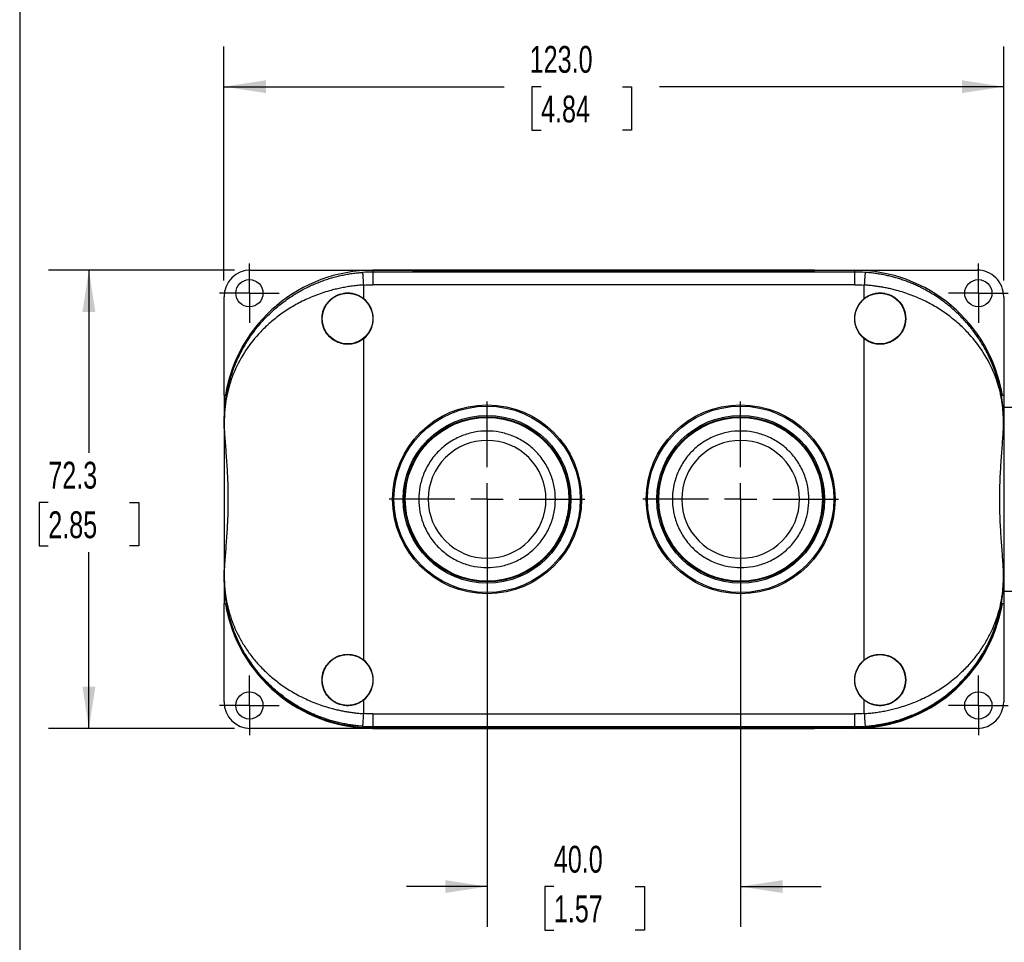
# Model space of a CAD drawing. Header units: millimetres. Extents: x 13 to 546, y 13 to 419.
# Tile 2 of 9: x 13 to 168, y 88 to 234. Entities that reach past the tile are written whole.
import ezdxf

# ---------------------------------------------------------------- set-up
doc = ezdxf.new("R2010")
doc.units = ezdxf.units.MM
doc.header["$LTSCALE"] = 2
doc.linetypes.add('SLD-Center', pattern=[19.05, 15.24, -1.27, 1.27, -1.27])
doc.linetypes.add('SLD-Solid', pattern=[0])
doc.layers.add('CENTER', color=40, linetype='SLD-Center')
doc.layers.add('DIMENSIONS', color=140, linetype='SLD-Solid', lineweight=25)
doc.layers.add('TEXT', color=140, linetype='SLD-Solid', lineweight=25)
doc.styles.add('SLDTEXTSTYLE0', font='TXT', dxfattribs={"width": 0.7})
doc.dimstyles.new('SLDDIMSTYLE0', dxfattribs={"dimtxt": 4.316016, "dimasz": 6.604, "dimexe": 0, "dimexo": 0.0625, "dimgap": 1.079004, "dimtad": 0, "dimtih": 1, "dimtoh": 1, "dimrnd": 1e-09, "dimzin": 12, "dimdsep": 46, "dimtxsty": 'SLDTEXTSTYLE0', "dimsah": 1, "dimcen": 0.09, "dimadec": 0, "dimazin": 3, "dimtfac": 1, "dimtofl": 0, "dimtmove": 0, "dimatfit": 3, "dimfxl": 0, "dimfrac": 2, "dimtolj": 1, "dimtzin": 12, "dimarcsym": 0})
doc.dimstyles.new('SLDDIMSTYLE1', dxfattribs={"dimtxt": 4.316016, "dimasz": 6.604, "dimexe": 0, "dimexo": 0.0625, "dimgap": 1.079004, "dimtad": 0, "dimtih": 1, "dimtoh": 1, "dimrnd": 1e-09, "dimzin": 4, "dimdsep": 46, "dimtxsty": 'SLDTEXTSTYLE0', "dimsah": 1, "dimcen": 0.09, "dimadec": 0, "dimazin": 1, "dimtfac": 1, "dimtofl": 0, "dimtmove": 0, "dimatfit": 3, "dimfxl": 0, "dimfrac": 2, "dimtolj": 1, "dimtzin": 12, "dimarcsym": 0})
doc.dimstyles.new('SLDDIMSTYLE2', dxfattribs={"dimtxt": 4.316016, "dimasz": 6.604, "dimexe": 0, "dimexo": 0.0625, "dimgap": 1.079004, "dimtad": 0, "dimtih": 1, "dimtoh": 1, "dimrnd": 1e-09, "dimzin": 4, "dimdsep": 46, "dimtxsty": 'SLDTEXTSTYLE0', "dimsah": 1, "dimcen": 0.09, "dimadec": 0, "dimazin": 1, "dimtfac": 1, "dimtmove": 0, "dimatfit": 0, "dimfxl": 0, "dimfrac": 2, "dimtolj": 1, "dimtzin": 12, "dimarcsym": 0})
doc.dimstyles.new('SLDDIMSTYLE3', dxfattribs={"dimtxt": 4.316016, "dimasz": 6.604, "dimexe": 0, "dimexo": 0.0625, "dimgap": 1.079004, "dimtad": 0, "dimtih": 1, "dimtoh": 1, "dimrnd": 1e-09, "dimzin": 12, "dimdsep": 46, "dimtxsty": 'SLDTEXTSTYLE0', "dimsah": 1, "dimcen": 0.09, "dimadec": 0, "dimazin": 3, "dimtfac": 1, "dimtmove": 0, "dimatfit": 0, "dimfxl": 0, "dimfrac": 2, "dimtolj": 1, "dimtzin": 12, "dimarcsym": 0})

# ---------------------------------------------------------------- blocks, each defined once
blk = doc.blocks.new('_D')
at = {"layer": 'DIMENSIONS'}
for p, q in [((46.59, 194.21), (17.27, 194.21)), ((23.62, 194.21), (23.62, 165.4)), ((17.21, 157.57), (15.76, 157.57)), ((15.76, 157.57), (15.76, 150.71)), ((30.03, 157.57), (31.48, 157.57)), ((31.48, 157.57), (31.48, 150.71)), ((15.76, 150.71), (17.21, 150.71)), ((31.48, 150.71), (30.03, 150.71)), ((23.62, 121.92), (23.62, 149.74)), ((46.59, 121.92), (17.27, 121.92))]:
    blk.add_line(p, q, dxfattribs=at)
for points in [[(23.62, 194.21), (22.6, 187.61), (24.64, 187.61)], [(23.62, 121.92), (24.64, 128.52), (22.6, 128.52)]]:
    blk.add_solid(points, dxfattribs=at)
at = {"layer": 'DIMENSIONS', "char_height": 4.233, "attachment_point": 1, "style": 'SLDTEXTSTYLE0'}
for s, insert in [('72.3', (17.21, 163.99)), ('2.85', (17.21, 156.17))]:
    blk.add_mtext(s, dxfattribs=dict(at, insert=insert))
blk = doc.blocks.new('_D_1')
at = {"layer": 'DIMENSIONS'}
for p, q in [((44.93, 192.55), (44.93, 229.49)), ((167.93, 192.55), (167.93, 229.49)), ((44.93, 223.14), (89.11, 223.14)), ((94.95, 223.14), (93.5, 223.14)), ((93.5, 223.14), (93.5, 216.28)), ((107.78, 223.14), (109.23, 223.14)), ((109.23, 223.14), (109.23, 216.28)), ((167.93, 223.14), (113.63, 223.14)), ((93.5, 216.28), (94.95, 216.28)), ((109.23, 216.28), (107.78, 216.28))]:
    blk.add_line(p, q, dxfattribs=at)
for points in [[(44.93, 223.14), (51.54, 222.13), (51.54, 224.16)], [(167.93, 223.14), (161.33, 224.16), (161.33, 222.13)]]:
    blk.add_solid(points, dxfattribs=at)
at = {"layer": 'DIMENSIONS', "char_height": 4.233, "attachment_point": 1, "style": 'SLDTEXTSTYLE0'}
for s, insert in [('123.0', (93.16, 229.57)), ('4.84', (94.95, 221.74))]:
    blk.add_mtext(s, dxfattribs=dict(at, insert=insert))
blk = doc.blocks.new('_D_2')
at = {"layer": 'DIMENSIONS'}
for p, q in [((86.43, 155.53), (86.43, 90.64)), ((126.43, 155.53), (126.43, 90.64)), ((86.43, 96.99), (73.73, 96.99)), ((96.97, 96.99), (95.52, 96.99)), ((95.52, 96.99), (95.52, 90.14)), ((109.8, 96.99), (111.25, 96.99)), ((111.25, 96.99), (111.25, 90.14)), ((126.43, 96.99), (139.13, 96.99)), ((95.52, 90.14), (96.97, 90.14)), ((111.25, 90.14), (109.8, 90.14))]:
    blk.add_line(p, q, dxfattribs=at)
for points in [[(86.43, 96.99), (79.83, 98.01), (79.83, 95.98)], [(126.43, 96.99), (133.04, 95.98), (133.04, 98.01)]]:
    blk.add_solid(points, dxfattribs=at)
at = {"layer": 'DIMENSIONS', "char_height": 4.233, "attachment_point": 1, "style": 'SLDTEXTSTYLE0'}
for s, insert in [('40.0', (96.97, 103.42)), ('1.57', (96.97, 95.59))]:
    blk.add_mtext(s, dxfattribs=dict(at, insert=insert))
blk = doc.blocks.new('_D_4')
at = {"layer": 'DIMENSIONS'}
for p, q in [((167.93, 192.55), (167.93, 229.49)), ((181.98, 165.91), (181.98, 229.49)), ((167.93, 223.14), (155.23, 223.14)), ((181.98, 223.14), (197.83, 223.14)), ((203.68, 223.14), (202.23, 223.14)), ((202.23, 223.14), (202.23, 216.28)), ((216.51, 223.14), (217.96, 223.14)), ((217.96, 223.14), (217.96, 216.28)), ((202.23, 216.28), (203.68, 216.28)), ((217.96, 216.28), (216.51, 216.28))]:
    blk.add_line(p, q, dxfattribs=at)
for points in [[(167.93, 223.14), (161.33, 224.16), (161.33, 222.13)], [(181.98, 223.14), (188.59, 222.13), (188.59, 224.16)]]:
    blk.add_solid(points, dxfattribs=at)
at = {"layer": 'DIMENSIONS', "char_height": 4.233, "attachment_point": 1, "style": 'SLDTEXTSTYLE0'}
for s, insert in [('14.1', (203.68, 229.57)), ('0.55', (203.68, 221.74))]:
    blk.add_mtext(s, dxfattribs=dict(at, insert=insert))
blk = doc.blocks.new('SW_CENTERMARKSYMBOL_0')
at = {"layer": 'CENTER', "color": 0}
for p, q in [((0, 2.54), (0, 4.69)), ((0, 0), (0, 2.54)), ((-2.54, 0), (-4.69, 0)), ((0, 0), (-2.54, 0)), ((0, 0), (0, -2.54)), ((0, 0), (2.54, 0)), ((2.54, 0), (4.69, 0)), ((0, -2.54), (0, -4.69))]:
    blk.add_line(p, q, dxfattribs=at)
blk = doc.blocks.new('SW_CENTERMARKSYMBOL_1')
at = {"layer": 'CENTER', "color": 0}
for p, q in [((0, 2.54), (0, 4.69)), ((0, 0), (0, 2.54)), ((-2.54, 0), (-4.69, 0)), ((0, 0), (-2.54, 0)), ((0, 0), (0, -2.54)), ((0, 0), (2.54, 0)), ((2.54, 0), (4.69, 0)), ((0, -2.54), (0, -4.69))]:
    blk.add_line(p, q, dxfattribs=at)
blk = doc.blocks.new('SW_CENTERMARKSYMBOL_2')
at = {"layer": 'CENTER', "color": 0}
for p, q in [((0, 2.54), (0, 4.69)), ((0, 0), (0, 2.54)), ((-2.54, 0), (-4.69, 0)), ((0, 0), (-2.54, 0)), ((0, 0), (0, -2.54)), ((0, 0), (2.54, 0)), ((2.54, 0), (4.69, 0)), ((0, -2.54), (0, -4.69))]:
    blk.add_line(p, q, dxfattribs=at)
blk = doc.blocks.new('SW_CENTERMARKSYMBOL_3')
at = {"layer": 'CENTER', "color": 0}
for p, q in [((0, 2.54), (0, 4.69)), ((0, 0), (0, 2.54)), ((-2.54, 0), (-4.69, 0)), ((0, 0), (-2.54, 0)), ((0, 0), (0, -2.54)), ((0, 0), (2.54, 0)), ((2.54, 0), (4.69, 0)), ((0, -2.54), (0, -4.69))]:
    blk.add_line(p, q, dxfattribs=at)
blk = doc.blocks.new('SW_CENTERMARKSYMBOL_4')
at = {"layer": 'CENTER', "color": 0}
for p, q in [((0, 5.08), (0, 15.44)), ((0, 0), (0, 2.54)), ((-5.08, 0), (-15.44, 0)), ((0, 0), (-2.54, 0)), ((0, 0), (0, -2.54)), ((0, 0), (2.54, 0)), ((5.08, 0), (15.44, 0)), ((0, -5.08), (0, -15.44))]:
    blk.add_line(p, q, dxfattribs=at)
blk = doc.blocks.new('SW_CENTERMARKSYMBOL_5')
at = {"layer": 'CENTER', "color": 0}
for p, q in [((0, 5.08), (0, 15.44)), ((0, 0), (0, 2.54)), ((-5.08, 0), (-15.44, 0)), ((0, 0), (-2.54, 0)), ((0, 0), (0, -2.54)), ((0, 0), (2.54, 0)), ((5.08, 0), (15.44, 0)), ((0, -5.08), (0, -15.44))]:
    blk.add_line(p, q, dxfattribs=at)

msp = doc.modelspace()

# ---------------------------------------------------------------- linework, layer by layer
for p, q in [((49.133, 194.213), (75.433, 194.213)), ((74.78, 194.185), (68.433, 194.185)), ((74.78, 194.065), (74.78, 194.185)), ((75.148, 194.063), (75.148, 194.185)), ((75.433, 194.213), (75.433, 194.21)), ((75.433, 194.21), (137.433, 194.21)), ((117.299, 194.185), (95.567, 194.185)), ((137.433, 194.21), (137.433, 194.213)), ((137.433, 194.213), (163.733, 194.213)), ((137.718, 194.063), (137.718, 194.185)), ((138.086, 194.065), (138.086, 194.185)), ((138.086, 194.185), (144.433, 194.185)), ((68.433, 194.065), (68.433, 193.915)), ((68.433, 193.915), (68.433, 191.915)), ((144.433, 193.915), (68.433, 193.915)), ((95.797, 193.979), (117.069, 193.979)), ((117.069, 193.979), (95.797, 193.979)), ((144.433, 193.915), (144.433, 194.065)), ((144.433, 191.915), (144.433, 193.915)), ((66.933, 191.862), (66.933, 189.752)), ((144.433, 191.915), (68.433, 191.915)), ((145.933, 189.752), (145.933, 191.862)), ((44.933, 174.505), (44.933, 190.013)), ((167.933, 190.013), (167.933, 174.505)), ((66.933, 183.381), (66.933, 132.752)), ((145.933, 132.752), (145.933, 183.381)), ((44.933, 174.505), (44.933, 141.628)), ((44.933, 174.505), (45.269, 174.505)), ((167.597, 174.505), (167.933, 174.505)), ((167.933, 174.505), (167.933, 141.628)), ((169.933, 172.566), (167.933, 172.566)), ((44.976, 170.566), (44.969, 170.566)), ((44.98, 170.566), (44.976, 170.566)), ((44.976, 170.566), (44.976, 169.236)), ((44.98, 170.566), (44.98, 169.084)), ((167.886, 169.084), (167.886, 170.566)), ((167.89, 170.566), (167.886, 170.566)), ((167.89, 170.566), (167.897, 170.566)), ((167.89, 169.236), (167.89, 170.566)), ((44.976, 145.566), (44.976, 146.896)), ((44.98, 147.048), (44.98, 145.566)), ((167.886, 145.566), (167.886, 147.048)), ((167.89, 145.566), (167.89, 146.896)), ((44.976, 145.566), (44.969, 145.566)), ((44.976, 145.566), (44.98, 145.566)), ((167.886, 145.566), (167.89, 145.566)), ((167.897, 145.566), (167.89, 145.566)), ((167.933, 143.566), (169.933, 143.566)), ((44.933, 141.628), (45.269, 141.628)), ((44.933, 126.119), (44.933, 141.628)), ((167.597, 141.628), (167.933, 141.628)), ((167.933, 141.628), (167.933, 126.119)), ((66.933, 126.381), (66.933, 124.27)), ((145.933, 124.27), (145.933, 126.381)), ((68.433, 124.217), (144.433, 124.217)), ((68.433, 124.217), (68.433, 122.218)), ((144.433, 122.218), (144.433, 124.217)), ((75.433, 121.919), (49.133, 121.919)), ((68.433, 122.218), (144.433, 122.218)), ((68.433, 122.218), (68.433, 122.066)), ((68.433, 122.066), (74.303, 122.066)), ((68.433, 121.947), (74.78, 121.947)), ((74.78, 121.947), (74.78, 122.067)), ((75.148, 121.947), (75.148, 122.07)), ((137.433, 121.922), (75.433, 121.922)), ((75.433, 121.922), (75.433, 121.919)), ((95.797, 122.153), (117.069, 122.153)), ((95.797, 121.947), (95.797, 122.153)), ((95.797, 121.947), (117.069, 121.947)), ((117.069, 121.947), (117.069, 122.153)), ((137.433, 121.919), (137.433, 121.922)), ((163.733, 121.919), (137.433, 121.919)), ((137.718, 121.947), (137.718, 122.07)), ((138.086, 121.947), (138.086, 122.067)), ((144.433, 121.947), (138.086, 121.947)), ((138.563, 122.066), (144.433, 122.066)), ((144.433, 122.066), (144.433, 122.218))]:
    msp.add_line(p, q)
for centre, radius in [((48.933, 190.566), 2.15), ((163.933, 190.566), 2.15), ((64.433, 186.566), 4), ((148.433, 186.566), 4), ((86.433, 158.066), 14.898), ((86.433, 158.066), 14.7), ((126.433, 158.066), 14.898), ((126.433, 158.066), 14.7), ((86.433, 158.066), 13.234), ((86.433, 158.066), 13.033), ((86.433, 158.066), 13), ((86.433, 158.066), 12.9), ((126.433, 158.066), 13.234), ((126.433, 158.066), 13.033), ((126.433, 158.066), 13), ((126.433, 158.066), 12.9), ((64.433, 129.566), 4), ((148.433, 129.566), 4), ((48.933, 125.566), 2.15), ((163.933, 125.566), 2.15)]:
    msp.add_circle(centre, radius)
for centre, radius, start, end in [((68.433, 170.566), 23.619, 90, 170.40127), ((144.433, 170.566), 23.619, 9.59873, 90), ((68.433, 170.566), 23.349, 90, 94.02903), ((144.433, 170.566), 23.349, 85.97097, 90), ((64.433, 186.566), 4.049, 308.12415, 51.87585), ((148.433, 186.566), 4.049, 128.12415, 231.87585), ((68.433, 145.566), 23.619, 189.59873, 270), ((144.433, 145.566), 23.619, 270, 350.40127), ((68.433, 145.566), 23.5, 191.6872, 270), ((144.433, 145.566), 23.5, 270, 348.3128), ((64.433, 129.566), 4.049, 308.12415, 51.87585), ((148.433, 129.566), 4.049, 128.12415, 231.87585), ((68.433, 145.566), 23.349, 265.97097, 270), ((144.433, 145.566), 23.349, 270, 274.02903)]:
    msp.add_arc(centre, radius, start, end)
for centre, major_axis, ratio, start_param, end_param in [((49.133, 190.013), (0, 4.2), 0.9999831, 0, 1.5707963), ((163.733, 190.013), (0, -4.2), 0.9999831, 1.5707963, 3.1415927), ((74.303, 194.061), (0.9, 0), 0.0058178, 0.3522155, 1.0123797), ((95.797, 194.107), (22, 0), 0.0058178, 3.4938082, 4.712389), ((117.069, 194.107), (22, 0), 0.0058178, 4.712389, 5.9309698), ((138.563, 194.061), (0.9, 0), 0.0058178, 2.1292129, 2.7893771), ((44.893, 158.066), (0, 18), 0.0058178, 5.381819, 5.4800365), ((167.973, 158.066), (0, 18), 0.0058178, 0.8031488, 0.9013663), ((44.893, 158.066), (0, 18), 0.0058178, 3.9447415, 4.0429589), ((167.973, 158.066), (0, 18), 0.0058178, 2.2402264, 2.3384438), ((49.133, 126.119), (0, -4.2), 0.9999831, 4.712389, 6.2831853), ((163.733, 126.119), (0, 4.2), 0.9999831, 3.1415927, 4.712389), ((74.303, 122.071), (0.9, 0), 0.0058178, 4.712389, 5.9309698), ((95.797, 122.025), (22, 0), 0.0058178, 1.5707963, 2.7893771), ((117.069, 122.025), (22, 0), 0.0058178, 0.3522155, 1.5707963), ((138.563, 122.071), (0.9, 0), 0.0058178, 3.4938082, 4.712389)]:
    msp.add_ellipse(centre, major_axis=major_axis, ratio=ratio, start_param=start_param, end_param=end_param)
for points, knots in [([(75.148, 194.185), (75.113, 194.185), (75.064, 194.185), (74.938, 194.185), (74.864, 194.185), (74.78, 194.185)], [0, 0, 0, 0, 0.5, 0.5, 1, 1, 1, 1]), ([(95.567, 194.185), (94.457, 194.185), (93.355, 194.185), (91.165, 194.185), (90.087, 194.185), (88.506, 194.185), (87.984, 194.185), (86.959, 194.185), (86.455, 194.185), (85.465, 194.185), (84.977, 194.185), (84.026, 194.185), (83.563, 194.185), (82.206, 194.185), (81.348, 194.185), (79.752, 194.185), (79.01, 194.185), (77.664, 194.185), (77.055, 194.185), (75.989, 194.185), (75.531, 194.185), (75.148, 194.185)], [0, 0, 0, 0, 0.125, 0.125, 0.25, 0.25, 0.3125, 0.3125, 0.375, 0.375, 0.4375, 0.4375, 0.5, 0.5, 0.625, 0.625, 0.75, 0.75, 0.875, 0.875, 1, 1, 1, 1]), ([(95.567, 194.185), (95.593, 194.138), (95.623, 194.093), (95.695, 194.014), (95.743, 193.979), (95.797, 193.979)], [0, 0, 0, 0, 0.5, 0.5, 1, 1, 1, 1]), ([(117.069, 193.979), (117.123, 193.979), (117.171, 194.014), (117.243, 194.093), (117.273, 194.138), (117.299, 194.185)], [0, 0, 0, 0, 0.5, 0.5, 1, 1, 1, 1]), ([(137.718, 194.185), (137.335, 194.185), (136.876, 194.185), (135.807, 194.185), (135.2, 194.185), (134.188, 194.185), (133.834, 194.185), (133.095, 194.185), (132.711, 194.185), (131.913, 194.185), (131.498, 194.185), (130.643, 194.185), (130.203, 194.185), (128.847, 194.185), (127.891, 194.185), (125.911, 194.185), (124.88, 194.185), (122.774, 194.185), (121.691, 194.185), (119.51, 194.185), (118.409, 194.185), (117.299, 194.185)], [0, 0, 0, 0, 0.125, 0.125, 0.25, 0.25, 0.3125, 0.3125, 0.375, 0.375, 0.4375, 0.4375, 0.5, 0.5, 0.625, 0.625, 0.75, 0.75, 0.875, 0.875, 1, 1, 1, 1]), ([(138.086, 194.185), (138.002, 194.185), (137.927, 194.185), (137.801, 194.185), (137.753, 194.185), (137.718, 194.185)], [0, 0, 0, 0, 0.5, 0.5, 1, 1, 1, 1]), ([(44.976, 170.566), (44.976, 170.605), (44.976, 170.684), (44.977, 170.805), (44.979, 170.931), (44.981, 171.06), (44.985, 171.193), (44.989, 171.331), (44.994, 171.473), (45.001, 171.618), (45.014, 171.882), (45.041, 172.281), (45.087, 172.803), (45.151, 173.379), (45.24, 174.024), (45.397, 174.953), (45.63, 176.024), (45.925, 177.1), (46.172, 177.874), (46.473, 178.731), (46.87, 179.731), (47.423, 180.918), (48.143, 182.271), (49.079, 183.766), (50.364, 185.467), (51.836, 187.086), (53.515, 188.605), (55.292, 189.928), (56.796, 190.843), (57.951, 191.447), (58.725, 191.816), (59.508, 192.154), (60.299, 192.463), (61.098, 192.742), (61.903, 192.991), (62.712, 193.21), (63.525, 193.399), (64.34, 193.559), (65.157, 193.689), (65.974, 193.791), (66.52, 193.835), (66.792, 193.857)], [0, 0, 0, 0, 0.0028726, 0.0058693, 0.009008, 0.0123043, 0.0157716, 0.0194214, 0.0232636, 0.0273067, 0.0315581, 0.045677, 0.0625822, 0.0794067, 0.0999653, 0.1242611, 0.1695664, 0.2051947, 0.2311491, 0.2474321, 0.2919998, 0.3331087, 0.3707661, 0.4348954, 0.4948309, 0.5622479, 0.6263283, 0.6872386, 0.7451726, 0.7678375, 0.7901781, 0.812212, 0.8339577, 0.8554345, 0.8766623, 0.8976617, 0.918454, 0.9390611, 0.9595057, 0.9798108, 1, 1, 1, 1]), ([(66.792, 193.857), (66.793, 193.854), (66.808, 193.643), (66.86, 192.895), (66.896, 192.389), (66.933, 191.862)], [0, 0, 0, 0, 0.5, 0.5, 1, 1, 1, 1]), ([(146.074, 193.857), (146.073, 193.855), (146.047, 193.487), (145.975, 192.457), (145.933, 191.862)], [0, 0, 0, 0, 0.4285714, 1, 1, 1, 1]), ([(167.89, 170.566), (167.89, 170.605), (167.89, 170.682), (167.889, 170.797), (167.888, 170.91), (167.886, 171.022), (167.883, 171.132), (167.88, 171.24), (167.876, 171.346), (167.872, 171.45), (167.868, 171.552), (167.863, 171.652), (167.858, 171.75), (167.853, 171.848), (167.847, 171.944), (167.841, 172.039), (167.834, 172.133), (167.828, 172.227), (167.82, 172.319), (167.813, 172.411), (167.805, 172.503), (167.797, 172.593), (167.789, 172.684), (167.78, 172.773), (167.771, 172.863), (167.762, 172.951), (167.752, 173.04), (167.742, 173.128), (167.732, 173.216), (167.721, 173.304), (167.71, 173.392), (167.699, 173.479), (167.688, 173.566), (167.676, 173.653), (167.664, 173.74), (167.651, 173.826), (167.639, 173.912), (167.626, 173.999), (167.612, 174.085), (167.599, 174.17), (167.585, 174.256), (167.57, 174.342), (167.556, 174.427), (167.541, 174.512), (167.526, 174.597), (167.51, 174.682), (167.494, 174.767), (167.478, 174.852), (167.462, 174.936), (167.445, 175.021), (167.428, 175.105), (167.411, 175.19), (167.393, 175.274), (167.375, 175.359), (167.357, 175.443), (167.339, 175.527), (167.32, 175.611), (167.301, 175.695), (167.281, 175.779), (167.262, 175.863), (167.242, 175.947), (167.221, 176.031), (167.201, 176.114), (167.18, 176.198), (167.159, 176.282), (167.137, 176.365), (167.115, 176.449), (167.093, 176.532), (167.071, 176.615), (167.048, 176.699), (167.025, 176.782), (167.001, 176.865), (166.978, 176.948), (166.954, 177.031), (166.929, 177.114), (166.905, 177.197), (166.88, 177.28), (166.855, 177.362), (166.829, 177.445), (166.803, 177.528), (166.777, 177.61), (166.751, 177.693), (166.724, 177.775), (166.697, 177.857), (166.669, 177.94), (166.642, 178.022), (166.613, 178.104), (166.585, 178.186), (166.556, 178.268), (166.527, 178.35), (166.498, 178.432), (166.468, 178.513), (166.438, 178.595), (166.408, 178.676), (166.378, 178.758), (166.347, 178.839), (166.315, 178.921), (166.284, 179.002), (166.252, 179.083), (166.22, 179.164), (166.187, 179.245), (166.154, 179.326), (166.121, 179.407), (166.088, 179.488), (166.054, 179.568), (166.02, 179.649), (165.985, 179.73), (165.95, 179.81), (165.915, 179.89), (165.88, 179.971), (165.844, 180.051), (165.808, 180.131), (165.771, 180.211), (165.735, 180.291), (165.697, 180.371), (165.66, 180.45), (165.622, 180.53), (165.584, 180.61), (165.546, 180.689), (165.507, 180.769), (165.287, 181.215), (164.858, 182.022), (164.252, 183.021), (163.494, 184.151), (162.54, 185.412), (161.151, 186.96), (159.788, 188.222), (158.554, 189.2), (157.598, 189.882), (156.641, 190.495), (155.781, 190.991), (155.018, 191.392), (154.347, 191.719), (153.659, 192.027), (152.956, 192.315), (152.237, 192.582), (151.503, 192.828), (150.756, 193.05), (149.996, 193.248), (149.226, 193.422), (148.448, 193.571), (147.661, 193.694), (146.87, 193.793), (146.339, 193.836), (146.074, 193.857)], [0, 0, 0, 0, 0.0028574, 0.0057044, 0.0085483, 0.0113923, 0.0142356, 0.0170742, 0.0199021, 0.0227188, 0.0255278, 0.0283315, 0.0311313, 0.0339277, 0.0367204, 0.0395091, 0.0422942, 0.0450763, 0.0478559, 0.0506334, 0.0534091, 0.0561832, 0.0589561, 0.0617278, 0.0644985, 0.0672683, 0.0700373, 0.0728055, 0.0755729, 0.0783396, 0.0811056, 0.083871, 0.0866358, 0.0894001, 0.0921638, 0.0949272, 0.0976901, 0.1004526, 0.1032148, 0.1059767, 0.1087383, 0.1114996, 0.1142607, 0.1170216, 0.1197823, 0.1225428, 0.1253033, 0.1280636, 0.1308238, 0.1335839, 0.136344, 0.139104, 0.141864, 0.144624, 0.147384, 0.150144, 0.152904, 0.1556639, 0.1584239, 0.1611838, 0.1639438, 0.1667037, 0.1694637, 0.1722236, 0.1749835, 0.1777434, 0.1805033, 0.1832632, 0.1860231, 0.1887829, 0.1915428, 0.1943027, 0.1970626, 0.1998224, 0.2025823, 0.2053422, 0.2081021, 0.210862, 0.2136219, 0.2163818, 0.2191417, 0.2219017, 0.2246616, 0.2274216, 0.2301817, 0.2329417, 0.2357018, 0.2384619, 0.2412221, 0.2439823, 0.2467426, 0.2495029, 0.2522632, 0.2550237, 0.2577842, 0.2605447, 0.2633054, 0.2660661, 0.2688269, 0.2715878, 0.2743488, 0.2771099, 0.2798711, 0.2826325, 0.2853939, 0.2881555, 0.2909172, 0.2936791, 0.2964411, 0.2992032, 0.3019656, 0.3047281, 0.3074907, 0.3102536, 0.3130166, 0.3157799, 0.3185433, 0.321307, 0.3240709, 0.326835, 0.3295994, 0.3707641, 0.4120206, 0.4371288, 0.4948213, 0.5539165, 0.6195126, 0.6531841, 0.6853399, 0.7160074, 0.745186, 0.7646656, 0.7841719, 0.8036997, 0.8232467, 0.8428138, 0.8624055, 0.8820227, 0.9016594, 0.9213101, 0.9409708, 0.9606392, 0.980315, 1, 1, 1, 1]), ([(66.933, 191.862), (66.791, 191.852), (66.507, 191.833), (66.08, 191.794), (65.654, 191.749), (65.228, 191.697), (64.802, 191.638), (64.377, 191.571), (63.953, 191.498), (63.529, 191.417), (63.107, 191.329), (62.686, 191.234), (62.266, 191.132), (61.193, 190.852), (59.477, 190.295), (57.291, 189.339), (55.258, 188.209), (53.456, 186.971), (51.813, 185.599), (49.942, 183.72), (47.972, 181.133), (46.58, 178.405), (45.874, 176.371), (45.561, 175.232), (45.359, 174.344), (45.204, 173.482), (45.103, 172.725), (45.046, 172.138), (45.016, 171.73), (44.999, 171.406), (44.989, 171.164), (44.984, 170.948), (44.98, 170.755), (44.98, 170.628), (44.98, 170.566)], [0, 0, 0, 0, 0.0105574, 0.0211356, 0.0317374, 0.0423659, 0.0530237, 0.0637138, 0.0744389, 0.0852019, 0.0960053, 0.1068521, 0.1177448, 0.1286861, 0.1910149, 0.2562742, 0.3178374, 0.3823333, 0.442951, 0.5074344, 0.6256929, 0.7552872, 0.8169251, 0.8488458, 0.8784955, 0.9122223, 0.9398636, 0.956453, 0.970288, 0.9783059, 0.9852912, 0.9905822, 0.995453, 1, 1, 1, 1]), ([(167.886, 170.566), (167.886, 170.596), (167.886, 170.658), (167.885, 170.751), (167.884, 170.846), (167.882, 170.943), (167.88, 171.042), (167.875, 171.195), (167.867, 171.406), (167.85, 171.73), (167.82, 172.138), (167.772, 172.625), (167.705, 173.161), (167.615, 173.751), (167.485, 174.442), (167.305, 175.232), (166.992, 176.371), (166.286, 178.405), (164.894, 181.133), (162.924, 183.72), (161.053, 185.599), (159.41, 186.97), (157.608, 188.209), (155.575, 189.339), (153.389, 190.295), (151.577, 190.883), (150.303, 191.207), (149.58, 191.37), (148.854, 191.511), (148.126, 191.631), (147.396, 191.73), (146.665, 191.809), (146.177, 191.845), (145.933, 191.862)], [0, 0, 0, 0, 0.00224162, 0.00455037, 0.00694035, 0.00942429, 0.01201352, 0.01471806, 0.0217022, 0.02972142, 0.04355575, 0.06014582, 0.07789713, 0.0983518, 0.12151727, 0.1511616, 0.18308867, 0.24472664, 0.37432922, 0.49257274, 0.55705268, 0.61767138, 0.68216586, 0.74373157, 0.80899194, 0.87132098, 0.89004548, 0.90863309, 0.92709733, 0.94545199, 0.96371112, 0.98188897, 1, 1, 1, 1]), ([(66.933, 183.381), (66.631, 183.144), (66.304, 182.955), (65.775, 182.741), (65.592, 182.682), (65.224, 182.591), (65.039, 182.558), (64.663, 182.52), (64.472, 182.513), (64.094, 182.528), (63.907, 182.548), (63.355, 182.647), (62.991, 182.766), (62.489, 183.012), (62.328, 183.105), (62.018, 183.314), (61.869, 183.431), (61.452, 183.806), (61.211, 184.091), (60.808, 184.733), (60.655, 185.075), (60.497, 185.621), (60.456, 185.809), (60.403, 186.185), (60.39, 186.373), (60.389, 186.752), (60.402, 186.943), (60.456, 187.321), (60.495, 187.506), (60.652, 188.049), (60.809, 188.401), (61.108, 188.877), (61.218, 189.028), (61.459, 189.315), (61.591, 189.452), (62.008, 189.826), (62.318, 190.036), (62.993, 190.368), (63.348, 190.484), (63.904, 190.584), (64.094, 190.605), (64.47, 190.619), (64.658, 190.613), (65.033, 190.575), (65.221, 190.542), (65.591, 190.451), (65.771, 190.393), (66.297, 190.181), (66.631, 189.989), (66.933, 189.752)], [0, 0, 0, 0, 0.0625, 0.0625, 0.09375, 0.09375, 0.125, 0.125, 0.15625, 0.15625, 0.1875, 0.1875, 0.25, 0.25, 0.28125, 0.28125, 0.3125, 0.3125, 0.375, 0.375, 0.4375, 0.4375, 0.46875, 0.46875, 0.5, 0.5, 0.53125, 0.53125, 0.5625, 0.5625, 0.625, 0.625, 0.65625, 0.65625, 0.6875, 0.6875, 0.75, 0.75, 0.8125, 0.8125, 0.84375, 0.84375, 0.875, 0.875, 0.90625, 0.90625, 0.9375, 0.9375, 1, 1, 1, 1]), ([(145.933, 189.752), (146.235, 189.989), (146.562, 190.178), (147.091, 190.391), (147.274, 190.451), (147.642, 190.542), (147.827, 190.574), (148.203, 190.613), (148.394, 190.619), (148.772, 190.605), (148.959, 190.585), (149.511, 190.486), (149.875, 190.366), (150.377, 190.121), (150.538, 190.027), (150.848, 189.818), (150.997, 189.702), (151.414, 189.327), (151.655, 189.042), (152.058, 188.399), (152.211, 188.057), (152.369, 187.511), (152.41, 187.323), (152.463, 186.948), (152.476, 186.759), (152.477, 186.381), (152.464, 186.189), (152.41, 185.812), (152.371, 185.627), (152.214, 185.083), (152.057, 184.732), (151.758, 184.256), (151.648, 184.105), (151.407, 183.817), (151.275, 183.681), (150.858, 183.306), (150.548, 183.096), (149.873, 182.765), (149.518, 182.648), (148.962, 182.548), (148.772, 182.528), (148.396, 182.513), (148.208, 182.519), (147.833, 182.557), (147.645, 182.59), (147.275, 182.681), (147.095, 182.74), (146.569, 182.951), (146.235, 183.144), (145.933, 183.381)], [0, 0, 0, 0, 0.0625, 0.0625, 0.09375, 0.09375, 0.125, 0.125, 0.15625, 0.15625, 0.1875, 0.1875, 0.25, 0.25, 0.28125, 0.28125, 0.3125, 0.3125, 0.375, 0.375, 0.4375, 0.4375, 0.46875, 0.46875, 0.5, 0.5, 0.53125, 0.53125, 0.5625, 0.5625, 0.625, 0.625, 0.65625, 0.65625, 0.6875, 0.6875, 0.75, 0.75, 0.8125, 0.8125, 0.84375, 0.84375, 0.875, 0.875, 0.90625, 0.90625, 0.9375, 0.9375, 1, 1, 1, 1]), ([(45.269, 174.505), (45.194, 174.03), (45.118, 173.463), (45.003, 172.151), (44.964, 171.406), (44.969, 170.566)], [0, 0, 0, 0, 0.5, 0.5, 1, 1, 1, 1]), ([(45.42, 175.327), (45.385, 175.154), (45.352, 174.984), (45.299, 174.695), (45.28, 174.576), (45.269, 174.505)], [0, 0, 0, 0, 0.5, 0.5, 1, 1, 1, 1]), ([(167.446, 175.327), (167.481, 175.154), (167.514, 174.984), (167.567, 174.695), (167.586, 174.576), (167.597, 174.505)], [0, 0, 0, 0, 0.5, 0.5, 1, 1, 1, 1]), ([(167.897, 170.566), (167.902, 171.406), (167.863, 172.151), (167.748, 173.463), (167.672, 174.03), (167.597, 174.505)], [0, 0, 0, 0, 0.5, 0.5, 1, 1, 1, 1]), ([(44.98, 169.084), (45.02, 168.295), (45.08, 167.467), (45.21, 165.738), (45.28, 164.835), (45.375, 163.423), (45.405, 162.946), (45.457, 161.989), (45.48, 161.507), (45.536, 160.052), (45.556, 159.07), (45.556, 157.575), (45.551, 157.076), (45.532, 156.09), (45.517, 155.601), (45.461, 154.145), (45.407, 153.189), (45.313, 151.779), (45.279, 151.314), (45.212, 150.409), (45.178, 149.966), (45.08, 148.666), (45.02, 147.837), (44.98, 147.048)], [0, 0, 0, 0, 0.125, 0.125, 0.25, 0.25, 0.3125, 0.3125, 0.375, 0.375, 0.5, 0.5, 0.5625, 0.5625, 0.625, 0.625, 0.75, 0.75, 0.8125, 0.8125, 0.875, 0.875, 1, 1, 1, 1]), ([(75.663, 158.066), (75.663, 158.723), (75.787, 160.076), (76.364, 162.084), (77.364, 164.014), (78.763, 165.736), (80.485, 167.135), (82.416, 168.135), (84.423, 168.712), (86.433, 168.897), (88.443, 168.712), (90.45, 168.135), (92.381, 167.135), (94.103, 165.736), (95.502, 164.014), (96.502, 162.084), (97.079, 160.076), (97.264, 158.066), (97.079, 156.056), (96.502, 154.049), (95.502, 152.119), (94.103, 150.396), (92.381, 148.997), (90.45, 147.997), (88.443, 147.42), (86.433, 147.236), (84.423, 147.42), (82.416, 147.997), (80.485, 148.997), (78.763, 150.396), (77.364, 152.119), (76.364, 154.049), (75.787, 156.056), (75.663, 157.409), (75.663, 158.066)], [0, 0, 0, 0, 0.02912901, 0.06000283, 0.0921602, 0.125, 0.1578398, 0.18999717, 0.22087099, 0.25, 0.27912901, 0.31000283, 0.3421602, 0.375, 0.4078398, 0.43999717, 0.47087099, 0.5, 0.52912901, 0.56000283, 0.5921602, 0.625, 0.6578398, 0.68999717, 0.72087099, 0.75, 0.77912901, 0.81000283, 0.8421602, 0.875, 0.9078398, 0.93999717, 0.97087099, 1, 1, 1, 1]), ([(115.663, 158.066), (115.663, 158.723), (115.787, 160.076), (116.364, 162.084), (117.364, 164.014), (118.763, 165.736), (120.485, 167.135), (122.416, 168.135), (124.423, 168.712), (126.433, 168.897), (128.443, 168.712), (130.45, 168.135), (132.381, 167.135), (134.103, 165.736), (135.502, 164.014), (136.502, 162.084), (137.079, 160.076), (137.264, 158.066), (137.079, 156.056), (136.502, 154.049), (135.502, 152.119), (134.103, 150.396), (132.381, 148.997), (130.45, 147.997), (128.443, 147.42), (126.433, 147.236), (124.423, 147.42), (122.416, 147.997), (120.485, 148.997), (118.763, 150.396), (117.364, 152.119), (116.364, 154.049), (115.787, 156.056), (115.663, 157.409), (115.663, 158.066)], [0, 0, 0, 0, 0.029129, 0.0600028, 0.0921602, 0.125, 0.1578398, 0.1899972, 0.220871, 0.25, 0.279129, 0.3100028, 0.3421602, 0.375, 0.4078398, 0.4399972, 0.470871, 0.5, 0.529129, 0.5600028, 0.5921602, 0.625, 0.6578398, 0.6899972, 0.720871, 0.75, 0.779129, 0.8100028, 0.8421602, 0.875, 0.9078398, 0.9399972, 0.970871, 1, 1, 1, 1]), ([(167.886, 147.048), (167.846, 147.837), (167.786, 148.665), (167.656, 150.395), (167.586, 151.297), (167.491, 152.709), (167.461, 153.186), (167.409, 154.143), (167.386, 154.625), (167.33, 156.08), (167.31, 157.063), (167.31, 158.557), (167.315, 159.056), (167.334, 160.042), (167.349, 160.531), (167.405, 161.987), (167.459, 162.943), (167.553, 164.354), (167.587, 164.818), (167.654, 165.724), (167.688, 166.167), (167.786, 167.467), (167.846, 168.295), (167.886, 169.084)], [0, 0, 0, 0, 0.125, 0.125, 0.25, 0.25, 0.3125, 0.3125, 0.375, 0.375, 0.5, 0.5, 0.5625, 0.5625, 0.625, 0.625, 0.75, 0.75, 0.8125, 0.8125, 0.875, 0.875, 1, 1, 1, 1]), ([(77.14, 158.066), (77.14, 160.531), (78.119, 162.895), (81.605, 166.38), (83.968, 167.359), (88.898, 167.359), (91.261, 166.38), (94.747, 162.895), (95.726, 160.531), (95.726, 155.602), (94.747, 153.238), (91.261, 149.752), (88.898, 148.773), (83.968, 148.773), (81.605, 149.752), (78.119, 153.238), (77.14, 155.602), (77.14, 158.066)], [0, 0, 0, 0, 0.125, 0.125, 0.25, 0.25, 0.375, 0.375, 0.5, 0.5, 0.625, 0.625, 0.75, 0.75, 0.875, 0.875, 1, 1, 1, 1]), ([(117.14, 158.066), (117.14, 160.531), (118.119, 162.895), (121.605, 166.38), (123.968, 167.359), (128.898, 167.359), (131.261, 166.38), (134.747, 162.895), (135.726, 160.531), (135.726, 155.602), (134.747, 153.238), (131.261, 149.752), (128.898, 148.773), (123.968, 148.773), (121.605, 149.752), (118.119, 153.238), (117.14, 155.602), (117.14, 158.066)], [0, 0, 0, 0, 0.125, 0.125, 0.25, 0.25, 0.375, 0.375, 0.5, 0.5, 0.625, 0.625, 0.75, 0.75, 0.875, 0.875, 1, 1, 1, 1]), ([(44.969, 145.566), (44.964, 144.726), (45.003, 143.981), (45.118, 142.669), (45.194, 142.102), (45.269, 141.628)], [0, 0, 0, 0, 0.5, 0.5, 1, 1, 1, 1]), ([(66.792, 122.275), (66.652, 122.286), (66.37, 122.307), (65.948, 122.349), (65.525, 122.398), (65.103, 122.455), (64.681, 122.519), (64.259, 122.592), (63.837, 122.672), (63.417, 122.76), (62.997, 122.856), (62.578, 122.96), (62.161, 123.072), (61.744, 123.191), (61.329, 123.319), (60.916, 123.455), (60.504, 123.598), (60.094, 123.75), (59.686, 123.909), (59.281, 124.077), (58.584, 124.38), (57.606, 124.852), (56.376, 125.539), (55.174, 126.308), (53.71, 127.377), (52.037, 128.834), (50.008, 131.037), (47.968, 133.975), (46.723, 136.647), (46.063, 138.583), (45.756, 139.622), (45.51, 140.64), (45.357, 141.427), (45.262, 141.983), (45.191, 142.454), (45.125, 142.982), (45.073, 143.472), (45.035, 143.933), (45.009, 144.335), (44.994, 144.651), (44.985, 144.897), (44.98, 145.131), (44.976, 145.352), (44.976, 145.497), (44.976, 145.566)], [0, 0, 0, 0, 0.0104376, 0.0209004, 0.0313916, 0.0419145, 0.0524722, 0.063068, 0.0737051, 0.0843864, 0.0951151, 0.1058943, 0.1167268, 0.1276157, 0.1385639, 0.1495741, 0.1606493, 0.1717922, 0.1830054, 0.1942917, 0.2056536, 0.2419361, 0.2792975, 0.3178062, 0.3575247, 0.4288192, 0.5053566, 0.6189309, 0.7526467, 0.7816306, 0.8144096, 0.856579, 0.8822118, 0.8913012, 0.9107771, 0.9274693, 0.9413812, 0.9566297, 0.9694679, 0.9766804, 0.9832829, 0.9893245, 0.9948693, 1, 1, 1, 1]), ([(44.98, 145.566), (44.98, 145.536), (44.98, 145.475), (44.981, 145.382), (44.982, 145.287), (44.984, 145.189), (44.986, 145.09), (44.991, 144.937), (44.999, 144.726), (45.016, 144.402), (45.046, 143.995), (45.094, 143.507), (45.161, 142.969), (45.251, 142.379), (45.381, 141.688), (45.561, 140.9), (45.873, 139.763), (46.371, 138.334), (47.119, 136.683), (48.04, 135.05), (49.111, 133.495), (50.381, 131.967), (51.808, 130.538), (53.453, 129.166), (55.258, 127.924), (57.291, 126.792), (59.475, 125.838), (61.286, 125.251), (62.563, 124.926), (63.287, 124.764), (64.014, 124.622), (64.742, 124.502), (65.472, 124.403), (66.202, 124.323), (66.69, 124.288), (66.933, 124.27)], [0, 0, 0, 0, 0.002241, 0.0045495, 0.0069394, 0.0094236, 0.0120133, 0.0147185, 0.0217025, 0.0297158, 0.0435254, 0.0601239, 0.0779911, 0.0984359, 0.1214653, 0.1511223, 0.1829726, 0.2445653, 0.3082423, 0.3682554, 0.4321949, 0.4925195, 0.556774, 0.6175928, 0.6823184, 0.7438247, 0.8088617, 0.8712771, 0.8900498, 0.9086717, 0.9271563, 0.9455172, 0.9637686, 0.9819247, 1, 1, 1, 1]), ([(145.933, 124.27), (146.075, 124.28), (146.359, 124.3), (146.784, 124.338), (147.21, 124.383), (147.636, 124.435), (148.061, 124.495), (148.487, 124.561), (148.911, 124.635), (149.335, 124.716), (149.758, 124.804), (150.181, 124.899), (150.602, 125.002), (151.676, 125.282), (153.391, 125.838), (155.575, 126.792), (157.608, 127.924), (159.413, 129.166), (161.058, 130.538), (162.485, 131.967), (163.755, 133.495), (164.826, 135.05), (165.747, 136.683), (166.495, 138.334), (166.993, 139.763), (167.305, 140.9), (167.507, 141.787), (167.662, 142.649), (167.763, 143.407), (167.82, 143.995), (167.85, 144.402), (167.867, 144.726), (167.877, 144.968), (167.882, 145.184), (167.886, 145.378), (167.886, 145.505), (167.886, 145.566)], [0, 0, 0, 0, 0.0105357, 0.0210968, 0.0316862, 0.0423067, 0.0529613, 0.0636527, 0.0743837, 0.0851572, 0.0959759, 0.1068424, 0.1177594, 0.1287297, 0.1911441, 0.2561828, 0.3176878, 0.3824156, 0.4432334, 0.5074897, 0.567814, 0.6317542, 0.6917663, 0.7554436, 0.817036, 0.8488851, 0.8785438, 0.9121171, 0.9398841, 0.9564815, 0.9702926, 0.978305, 0.9852902, 0.9905825, 0.9954537, 1, 1, 1, 1]), ([(146.074, 122.275), (146.211, 122.286), (146.485, 122.306), (146.89, 122.346), (147.289, 122.392), (147.681, 122.444), (148.065, 122.502), (148.441, 122.564), (148.81, 122.631), (149.171, 122.703), (149.524, 122.779), (149.87, 122.858), (150.207, 122.941), (150.536, 123.028), (150.858, 123.116), (151.171, 123.208), (151.477, 123.301), (151.774, 123.397), (152.063, 123.494), (152.345, 123.593), (152.619, 123.693), (152.885, 123.794), (153.143, 123.896), (153.394, 123.998), (153.638, 124.1), (153.874, 124.203), (154.104, 124.305), (154.326, 124.407), (154.541, 124.508), (154.75, 124.609), (154.951, 124.709), (155.147, 124.808), (155.335, 124.906), (155.517, 125.003), (155.693, 125.098), (155.863, 125.192), (156.026, 125.284), (156.184, 125.374), (156.335, 125.463), (156.481, 125.549), (156.621, 125.634), (156.755, 125.716), (156.884, 125.796), (157.007, 125.874), (157.125, 125.949), (157.238, 126.022), (157.345, 126.093), (157.447, 126.16), (157.544, 126.225), (157.636, 126.288), (157.723, 126.347), (157.806, 126.404), (157.883, 126.458), (157.956, 126.509), (158.023, 126.557), (158.087, 126.602), (158.145, 126.645), (158.199, 126.684), (158.249, 126.72), (158.607, 126.982), (159.257, 127.485), (160.157, 128.257), (161.002, 129.059), (161.926, 130.025), (162.895, 131.169), (163.785, 132.389), (164.661, 133.756), (165.176, 134.697), (165.476, 135.306), (165.485, 135.325), (165.496, 135.346), (165.506, 135.368), (165.518, 135.391), (165.53, 135.416), (165.542, 135.442), (165.555, 135.469), (165.569, 135.497), (165.583, 135.527), (165.598, 135.558), (165.614, 135.591), (165.63, 135.624), (165.646, 135.659), (165.663, 135.696), (165.681, 135.734), (165.699, 135.773), (165.718, 135.813), (165.737, 135.855), (165.757, 135.898), (165.777, 135.942), (165.798, 135.988), (165.819, 136.035), (165.841, 136.083), (165.863, 136.133), (165.886, 136.184), (165.909, 136.237), (165.933, 136.29), (165.957, 136.345), (165.981, 136.402), (166.006, 136.46), (166.031, 136.519), (166.057, 136.579), (166.083, 136.641), (166.109, 136.705), (166.136, 136.769), (166.163, 136.835), (166.19, 136.902), (166.218, 136.971), (166.246, 137.041), (166.274, 137.113), (166.302, 137.186), (166.331, 137.26), (166.36, 137.335), (166.389, 137.412), (166.419, 137.491), (166.448, 137.571), (166.478, 137.652), (166.508, 137.734), (166.538, 137.818), (166.568, 137.904), (166.599, 137.991), (166.629, 138.079), (166.66, 138.168), (166.69, 138.259), (166.721, 138.352), (166.752, 138.446), (166.782, 138.541), (166.813, 138.638), (166.844, 138.736), (166.875, 138.836), (166.905, 138.937), (166.936, 139.04), (166.966, 139.144), (166.997, 139.249), (167.027, 139.356), (167.057, 139.465), (167.087, 139.575), (167.117, 139.686), (167.146, 139.799), (167.176, 139.914), (167.205, 140.029), (167.234, 140.147), (167.262, 140.266), (167.291, 140.386), (167.318, 140.508), (167.346, 140.632), (167.373, 140.757), (167.4, 140.884), (167.426, 141.012), (167.452, 141.141), (167.478, 141.273), (167.503, 141.406), (167.528, 141.54), (167.552, 141.677), (167.575, 141.815), (167.598, 141.955), (167.62, 142.097), (167.642, 142.24), (167.663, 142.386), (167.683, 142.533), (167.703, 142.683), (167.722, 142.834), (167.74, 142.988), (167.758, 143.144), (167.774, 143.302), (167.79, 143.463), (167.805, 143.627), (167.819, 143.795), (167.832, 143.966), (167.844, 144.142), (167.855, 144.322), (167.865, 144.508), (167.873, 144.702), (167.881, 144.904), (167.886, 145.117), (167.89, 145.338), (167.89, 145.49), (167.89, 145.566)], [0, 0, 0, 0, 0.0102075, 0.0202617, 0.0301628, 0.0399112, 0.0495069, 0.0589498, 0.0682397, 0.0773761, 0.0863589, 0.0951875, 0.1038614, 0.1123802, 0.1207435, 0.1289508, 0.1370017, 0.1448959, 0.1526331, 0.160214, 0.1676394, 0.1749102, 0.1820268, 0.1889898, 0.1957997, 0.2024567, 0.2089611, 0.2153131, 0.221513, 0.2275608, 0.2334567, 0.2392008, 0.2447931, 0.2502338, 0.2555229, 0.2606604, 0.2656464, 0.270481, 0.2751643, 0.2796962, 0.284077, 0.2883066, 0.2923851, 0.2963128, 0.3000898, 0.3037163, 0.3071926, 0.3105188, 0.313695, 0.3167213, 0.319598, 0.322325, 0.3249026, 0.3273308, 0.3296096, 0.3317392, 0.3337196, 0.335551, 0.3372332, 0.3387665, 0.3722211, 0.4056068, 0.4389111, 0.4721237, 0.5218338, 0.571456, 0.608124, 0.6704469, 0.6710741, 0.6717467, 0.6724646, 0.6732277, 0.6740362, 0.67489, 0.675789, 0.6767334, 0.677723, 0.678758, 0.6798381, 0.6809636, 0.6821343, 0.6833503, 0.6846115, 0.685918, 0.6872697, 0.6886666, 0.6901087, 0.691596, 0.6931285, 0.6947062, 0.6963291, 0.6979971, 0.6997102, 0.7014685, 0.7032719, 0.7051204, 0.7070139, 0.7089526, 0.7109363, 0.712965, 0.7150387, 0.7171574, 0.7193211, 0.7215297, 0.7237833, 0.7260818, 0.7284252, 0.7308135, 0.7332468, 0.735725, 0.738248, 0.740816, 0.7434288, 0.7460865, 0.7487891, 0.7515366, 0.754329, 0.7571662, 0.7600483, 0.7629753, 0.7659472, 0.7689639, 0.7720256, 0.7751322, 0.7782836, 0.78148, 0.7847213, 0.7880075, 0.7913387, 0.7947149, 0.798136, 0.8016022, 0.8051134, 0.8086696, 0.8122709, 0.8159172, 0.8196087, 0.8233454, 0.8271272, 0.8309542, 0.8348264, 0.838744, 0.8427068, 0.846715, 0.8507686, 0.8548676, 0.8590121, 0.8632022, 0.8674378, 0.8717191, 0.8760461, 0.8804188, 0.8848373, 0.8893018, 0.8938123, 0.8983689, 0.9029717, 0.9076209, 0.9123167, 0.9170592, 0.9218486, 0.9266852, 0.9315691, 0.9365007, 0.9414804, 0.946509, 0.9515878, 0.9567188, 0.961905, 0.9671497, 0.9724532, 0.9778189, 0.9832629, 0.9887875, 0.9943632, 1, 1, 1, 1]), ([(167.597, 141.628), (167.672, 142.102), (167.748, 142.669), (167.863, 143.981), (167.902, 144.726), (167.897, 145.566)], [0, 0, 0, 0, 0.5, 0.5, 1, 1, 1, 1]), ([(45.269, 141.628), (45.28, 141.556), (45.299, 141.439), (45.352, 141.149), (45.385, 140.978), (45.42, 140.806)], [0, 0, 0, 0, 0.5, 0.5, 1, 1, 1, 1]), ([(167.446, 140.806), (167.481, 140.978), (167.514, 141.148), (167.567, 141.437), (167.586, 141.556), (167.597, 141.628)], [0, 0, 0, 0, 0.5, 0.5, 1, 1, 1, 1]), ([(66.933, 126.381), (66.631, 126.144), (66.304, 125.955), (65.775, 125.741), (65.592, 125.682), (65.224, 125.591), (65.039, 125.558), (64.663, 125.52), (64.472, 125.513), (64.094, 125.528), (63.907, 125.548), (63.355, 125.647), (62.991, 125.766), (62.489, 126.012), (62.328, 126.105), (62.018, 126.314), (61.869, 126.431), (61.452, 126.806), (61.211, 127.091), (60.808, 127.733), (60.655, 128.075), (60.497, 128.621), (60.456, 128.809), (60.403, 129.185), (60.39, 129.373), (60.389, 129.752), (60.402, 129.943), (60.456, 130.321), (60.495, 130.506), (60.652, 131.049), (60.809, 131.401), (61.108, 131.877), (61.218, 132.028), (61.459, 132.315), (61.591, 132.452), (62.008, 132.826), (62.318, 133.036), (62.993, 133.368), (63.348, 133.484), (63.904, 133.584), (64.094, 133.605), (64.47, 133.619), (64.658, 133.613), (65.033, 133.575), (65.221, 133.542), (65.591, 133.451), (65.771, 133.393), (66.297, 133.181), (66.631, 132.989), (66.933, 132.752)], [0, 0, 0, 0, 0.0625, 0.0625, 0.09375, 0.09375, 0.125, 0.125, 0.15625, 0.15625, 0.1875, 0.1875, 0.25, 0.25, 0.28125, 0.28125, 0.3125, 0.3125, 0.375, 0.375, 0.4375, 0.4375, 0.46875, 0.46875, 0.5, 0.5, 0.53125, 0.53125, 0.5625, 0.5625, 0.625, 0.625, 0.65625, 0.65625, 0.6875, 0.6875, 0.75, 0.75, 0.8125, 0.8125, 0.84375, 0.84375, 0.875, 0.875, 0.90625, 0.90625, 0.9375, 0.9375, 1, 1, 1, 1]), ([(145.933, 132.752), (146.235, 132.989), (146.562, 133.178), (147.091, 133.391), (147.274, 133.451), (147.642, 133.542), (147.827, 133.574), (148.203, 133.613), (148.394, 133.619), (148.772, 133.605), (148.959, 133.585), (149.511, 133.486), (149.875, 133.366), (150.377, 133.121), (150.538, 133.027), (150.848, 132.818), (150.997, 132.702), (151.414, 132.327), (151.655, 132.042), (152.058, 131.399), (152.211, 131.057), (152.369, 130.511), (152.41, 130.323), (152.463, 129.948), (152.476, 129.759), (152.477, 129.381), (152.464, 129.189), (152.41, 128.812), (152.371, 128.627), (152.214, 128.083), (152.057, 127.732), (151.758, 127.256), (151.648, 127.105), (151.407, 126.817), (151.275, 126.681), (150.858, 126.306), (150.548, 126.096), (149.873, 125.765), (149.518, 125.648), (148.962, 125.548), (148.772, 125.528), (148.396, 125.513), (148.208, 125.519), (147.833, 125.557), (147.645, 125.59), (147.275, 125.681), (147.095, 125.74), (146.569, 125.951), (146.235, 126.144), (145.933, 126.381)], [0, 0, 0, 0, 0.0625, 0.0625, 0.09375, 0.09375, 0.125, 0.125, 0.15625, 0.15625, 0.1875, 0.1875, 0.25, 0.25, 0.28125, 0.28125, 0.3125, 0.3125, 0.375, 0.375, 0.4375, 0.4375, 0.46875, 0.46875, 0.5, 0.5, 0.53125, 0.53125, 0.5625, 0.5625, 0.625, 0.625, 0.65625, 0.65625, 0.6875, 0.6875, 0.75, 0.75, 0.8125, 0.8125, 0.84375, 0.84375, 0.875, 0.875, 0.90625, 0.90625, 0.9375, 0.9375, 1, 1, 1, 1]), ([(66.933, 124.27), (66.896, 123.743), (66.86, 123.237), (66.808, 122.49), (66.793, 122.278), (66.792, 122.275)], [0, 0, 0, 0, 0.5, 0.5, 1, 1, 1, 1]), ([(145.933, 124.27), (145.975, 123.676), (146.047, 122.646), (146.073, 122.278), (146.074, 122.275)], [0, 0, 0, 0, 0.57142857, 1, 1, 1, 1]), ([(75.148, 121.947), (75.534, 121.947), (75.998, 121.947), (77.079, 121.947), (77.693, 121.947), (78.717, 121.947), (79.076, 121.947), (79.824, 121.947), (80.213, 121.947), (81.021, 121.947), (81.442, 121.947), (82.307, 121.947), (82.752, 121.947), (83.668, 121.947), (84.139, 121.947), (85.102, 121.947), (85.594, 121.947), (87.096, 121.947), (88.139, 121.947), (90.269, 121.947), (91.364, 121.947), (93.567, 121.947), (94.677, 121.947), (95.797, 121.947)], [0, 0, 0, 0, 0.125, 0.125, 0.25, 0.25, 0.3125, 0.3125, 0.375, 0.375, 0.4375, 0.4375, 0.5, 0.5, 0.5625, 0.5625, 0.625, 0.625, 0.75, 0.75, 0.875, 0.875, 1, 1, 1, 1]), ([(117.069, 121.947), (118.189, 121.947), (119.302, 121.947), (121.513, 121.947), (122.603, 121.947), (124.202, 121.947), (124.731, 121.947), (125.767, 121.947), (126.277, 121.947), (127.279, 121.947), (127.773, 121.947), (128.735, 121.947), (129.205, 121.947), (130.12, 121.947), (130.567, 121.947), (131.433, 121.947), (131.851, 121.947), (133.062, 121.947), (133.814, 121.947), (135.176, 121.947), (135.793, 121.947), (136.869, 121.947), (137.332, 121.947), (137.718, 121.947)], [0, 0, 0, 0, 0.125, 0.125, 0.25, 0.25, 0.3125, 0.3125, 0.375, 0.375, 0.4375, 0.4375, 0.5, 0.5, 0.5625, 0.5625, 0.625, 0.625, 0.75, 0.75, 0.875, 0.875, 1, 1, 1, 1])]:
    msp.add_open_spline(points, degree=3, knots=knots)
for points in [[(66.933, 191.862), (67.433, 191.897), (67.932, 191.915), (68.433, 191.915)], [(144.433, 191.915), (144.935, 191.915), (145.433, 191.897), (145.933, 191.862)], [(44.976, 169.236), (44.976, 169.186), (44.977, 169.135), (44.98, 169.084)], [(167.886, 169.084), (167.889, 169.135), (167.89, 169.186), (167.89, 169.236)], [(44.98, 147.048), (44.977, 146.997), (44.976, 146.947), (44.976, 146.896)], [(167.89, 146.896), (167.89, 146.947), (167.889, 146.997), (167.886, 147.048)], [(68.433, 124.217), (67.932, 124.217), (67.433, 124.235), (66.933, 124.27)], [(145.933, 124.27), (145.433, 124.235), (144.935, 124.217), (144.433, 124.217)], [(74.78, 121.947), (74.948, 121.947), (75.079, 121.947), (75.148, 121.947)], [(137.718, 121.947), (137.787, 121.947), (137.918, 121.947), (138.086, 121.947)]]:
    msp.add_open_spline(points, degree=3)
at = {"layer": 'TEXT'}
msp.add_line((12.7, 419.1), (12.7, 12.7), dxfattribs=at)

# ---------------------------------------------------------------- block references
at = {"layer": 'CENTER'}
for name, p in [('SW_CENTERMARKSYMBOL_1', (48.933, 190.566)), ('SW_CENTERMARKSYMBOL_0', (163.933, 190.566)), ('SW_CENTERMARKSYMBOL_5', (86.433, 158.066)), ('SW_CENTERMARKSYMBOL_4', (126.433, 158.066)), ('SW_CENTERMARKSYMBOL_3', (48.933, 125.566)), ('SW_CENTERMARKSYMBOL_2', (163.933, 125.566))]:
    msp.add_blockref(name, p, dxfattribs=at)

# ---------------------------------------------------------------- dimensions: what is measured, and where the dimension line sits
at = {"layer": 'DIMENSIONS'}
for base, p1, p2, dimstyle, picture, middle in [((167.933, 223.144), (44.933, 190.013), (167.933, 190.013), 'SLDDIMSTYLE1', '_D_1', (101.367, 223.144)), ((181.983, 223.144), (167.933, 190.013), (181.983, 163.366), 'SLDDIMSTYLE3', '_D_4', (210.095, 223.144))]:
    dim = msp.add_linear_dim(base=base, p1=p1, p2=p2, dimstyle=dimstyle, dxfattribs=at)
    dim.commit()
    dim.dimension.update_dxf_attribs({"geometry": picture, "text_midpoint": middle, "dimtype": 160})
for base, p1, p2, angle, dimstyle, picture, middle in [((23.621, 121.919), (49.133, 194.213), (49.133, 121.919), 90, 'SLDDIMSTYLE0', '_D', (23.621, 157.57)), ((126.433, 96.995), (86.433, 158.066), (126.433, 158.066), 0, 'SLDDIMSTYLE2', '_D_2', (103.385, 96.995))]:
    dim = msp.add_linear_dim(base=base, p1=p1, p2=p2, angle=angle, dimstyle=dimstyle, dxfattribs=at)
    dim.commit()
    dim.dimension.update_dxf_attribs({"geometry": picture, "text_midpoint": middle, "dimtype": 160})

doc.saveas('drawing.dxf')
